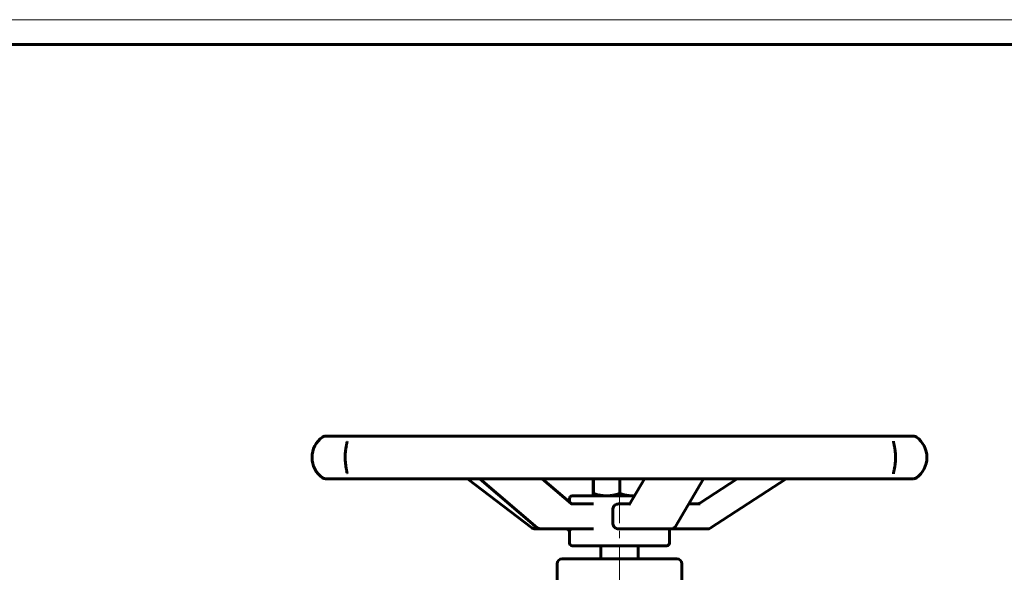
# Model space of a CAD drawing. Header units: millimetres. Extents: x 0 to 594, y 0 to 420.
# Tile 8 of 8: x 297 to 494, y 309 to 420. Entities that reach past the tile are written whole.
import ezdxf

# ---------------------------------------------------------------- set-up
doc = ezdxf.new("R2010")
doc.units = ezdxf.units.MM
for name, pattern in [('K5LT_AXLED', [12, 7.5, -1.5, 1.5, -1.5]), ('K5LT_BASIC', [0]), ('K5LT_THIN', [0])]:
    doc.linetypes.add(name, pattern=pattern)
doc.layers.add('Системный слой (1)', color=251, linetype='Continuous', true_color=0x6c6c6c)

# ---------------------------------------------------------------- blocks, each defined once
blk = doc.blocks.new('U24')
at = {"layer": 'Системный слой (1)', "color": 143, "linetype": 'K5LT_BASIC', "lineweight": 60, "true_color": 0x33acca}
for p, q in [((411.87, 325.06), (411.87, 324.8)), ((411.87, 324.8), (411.88, 324.64)), ((411.88, 324.64), (411.89, 324.59)), ((411.89, 324.59), (411.89, 324.59)), ((411.89, 324.59), (411.89, 324.59)), ((411.89, 324.59), (411.89, 324.59))]:
    blk.add_line(p, q, dxfattribs=at)
blk = doc.blocks.new('U25')
at = {"layer": 'Системный слой (1)', "color": 143, "linetype": 'K5LT_BASIC', "lineweight": 60, "true_color": 0x33acca}
for p, q in [((419.81, 324.59), (419.92, 324.59)), ((419.92, 324.59), (420.04, 324.59)), ((420.04, 324.59), (420.16, 324.6))]:
    blk.add_line(p, q, dxfattribs=at)
blk = doc.blocks.new('U26')
at = {"layer": 'Системный слой (1)', "color": 143, "linetype": 'K5LT_BASIC', "lineweight": 60, "true_color": 0x33acca}
for p, q in [((407.34, 323.25), (407.3, 323.2)), ((407.35, 323.28), (407.34, 323.25)), ((407.35, 323.27), (407.35, 323.28))]:
    blk.add_line(p, q, dxfattribs=at)
blk = doc.blocks.new('U27')
at = {"layer": 'Системный слой (1)', "color": 143, "linetype": 'K5LT_BASIC', "lineweight": 60, "true_color": 0x33acca}
for p, q in [((472.03, 335.53), (472.03, 335.55)), ((472.03, 335.51), (472.03, 335.53)), ((472.03, 335.49), (472.03, 335.51)), ((472.03, 335.49), (472.03, 335.49)), ((472.03, 329.06), (472.03, 329.08)), ((472.03, 329.04), (472.03, 329.06)), ((472.03, 329.02), (472.03, 329.04))]:
    blk.add_line(p, q, dxfattribs=at)
blk = doc.blocks.new('U28')
at = {"layer": 'Системный слой (1)', "color": 143, "linetype": 'K5LT_BASIC', "lineweight": 60, "true_color": 0x33acca}
for p, q in [((407.14, 323.48), (407.13, 323.45)), ((407.11, 323.41), (407.08, 323.38)), ((407.13, 323.45), (407.11, 323.41))]:
    blk.add_line(p, q, dxfattribs=at)
blk = doc.blocks.new('U29')
at = {"layer": 'Системный слой (1)', "color": 143, "linetype": 'K5LT_BASIC', "lineweight": 60, "true_color": 0x33acca}
for p, q in [((420.11, 317.96), (423.42, 317.96)), ((423.42, 317.96), (427.5, 317.96))]:
    blk.add_line(p, q, dxfattribs=at)
blk = doc.blocks.new('U30')
at = {"layer": 'Системный слой (1)', "color": 143, "linetype": 'K5LT_BASIC', "lineweight": 60, "true_color": 0x33acca}
for p, q in [((406.31, 317.96), (406.31, 317.96)), ((406.31, 317.96), (406.68, 317.88)), ((406.68, 317.88), (406.98, 317.68)), ((406.98, 317.68), (407.14, 317.44))]:
    blk.add_line(p, q, dxfattribs=at)
blk = doc.blocks.new('U31')
at = {"layer": 'Системный слой (1)', "color": 143, "linetype": 'K5LT_BASIC', "lineweight": 60, "true_color": 0x33acca}
for p, q in [((401.32, 317.96), (406.31, 317.96)), ((406.31, 317.96), (406.52, 317.96))]:
    blk.add_line(p, q, dxfattribs=at)
blk = doc.blocks.new('U32')
at = {"layer": 'Системный слой (1)', "color": 143, "linetype": 'K5LT_BASIC', "lineweight": 60, "true_color": 0x33acca}
for p, q in [((407.14, 323.33), (407.14, 324.09)), ((407.14, 315.09), (407.14, 317.85))]:
    blk.add_line(p, q, dxfattribs=at)
blk = doc.blocks.new('U33')
at = {"layer": 'Системный слой (1)', "color": 143, "linetype": 'K5LT_BASIC', "lineweight": 60, "true_color": 0x33acca}
for start, end in [(270.003, 329.4922), (270, 270.003)]:
    blk.add_arc((427.5, 318.96), 1, start, end, dxfattribs=at)
blk = doc.blocks.new('U34')
at = {"layer": 'Системный слой (1)', "color": 143, "linetype": 'K5LT_BASIC', "lineweight": 60, "true_color": 0x33acca}
for p, q in [((406.52, 317.96), (406.75, 317.96)), ((406.75, 317.96), (411.95, 317.96))]:
    blk.add_line(p, q, dxfattribs=at)
blk = doc.blocks.new('U44')
at = {"color": 7, "linetype": 'K5LT_THIN', "lineweight": 18, "true_color": 0xffffff}
blk.add_line((0, 420), (594, 420), dxfattribs=at)
at = {"color": 143, "linetype": 'K5LT_BASIC', "lineweight": 60, "true_color": 0x33acca}
blk.add_line((20, 415), (589, 415), dxfattribs=at)

msp = doc.modelspace()

# ---------------------------------------------------------------- linework, layer by layer
at = {"layer": 'Системный слой (1)', "color": 143, "linetype": 'K5LT_BASIC', "lineweight": 60, "true_color": 0x33acca}
for p, q in [((361.0391, 336.5483), (358.2397, 336.5483)), ((359.3892, 336.5483), (359.1269, 336.5483)), ((363.5639, 336.5483), (361.0391, 336.5483)), ((362.5691, 335.4491), (362.5691, 335.4486)), ((375.8036, 336.5483), (363.5639, 336.5483)), ((381.0734, 336.5483), (375.8036, 336.5483)), ((400.0381, 336.5483), (381.0734, 336.5483)), ((406.8456, 336.5483), (400.0381, 336.5483)), ((428.1907, 336.5483), (406.8456, 336.5483)), ((434.9764, 336.5483), (428.1907, 336.5483)), ((453.812, 336.5483), (434.9764, 336.5483)), ((459.0214, 336.5483), (453.812, 336.5483)), ((471.0325, 336.5483), (459.0214, 336.5483)), ((473.4721, 336.5483), (471.0325, 336.5483)), ((476.0428, 336.5483), (473.4721, 336.5483)), ((358.2397, 328.0246), (361.0391, 328.0246)), ((359.1269, 328.0246), (359.3892, 328.0246)), ((361.0391, 328.0246), (363.5639, 328.0246)), ((362.5691, 329.1242), (362.5691, 329.1239)), ((363.5639, 328.0246), (375.8036, 328.0246)), ((375.8036, 328.0246), (381.0734, 328.0246)), ((381.0734, 328.0246), (400.0381, 328.0246)), ((399.6146, 318.1669), (386.685, 328.0246)), ((400.6735, 318.2023), (389.1918, 328.0246)), ((400.0381, 328.0246), (406.8456, 328.0246)), ((407.4703, 323.0454), (401.6498, 328.0246)), ((406.8456, 328.0246), (428.1907, 328.0246)), ((411.8655, 328.0246), (411.8655, 325.0569)), ((411.9175, 328.0246), (411.9175, 325.0569)), ((417.1933, 328.0246), (417.1933, 325.0569)), ((419.097, 322.7931), (422.1793, 328.0246)), ((428.1907, 328.0246), (434.9764, 328.0246)), ((428.3601, 318.4546), (433.9986, 328.0246)), ((433.2242, 323.1231), (440.7387, 328.0246)), ((434.9764, 328.0246), (453.812, 328.0246)), ((435.3394, 318.1246), (450.5169, 328.0246)), ((453.812, 328.0246), (459.0214, 328.0246)), ((459.0214, 328.0246), (471.0325, 328.0246)), ((471.0325, 328.0246), (473.4721, 328.0246)), ((473.4721, 328.0246), (476.0428, 328.0246)), ((474.7855, 328.0246), (475.0182, 328.0246)), ((420.1545, 324.588), (407.6413, 324.588)), ((407.649, 322.9622), (407.649, 322.9622)), ((411.9517, 322.9622), (407.649, 322.9622)), ((415.8406, 318.9622), (415.8406, 321.9622)), ((419.1966, 322.9622), (416.9578, 322.9622)), ((433.315, 322.9622), (431.0159, 322.9622)), ((400.2209, 317.9622), (401.3235, 317.9622)), ((416.9578, 317.9622), (420.1089, 317.9622)), ((427.1413, 315.088), (427.1413, 317.9622)), ((427.4985, 317.9622), (434.793, 317.9622)), ((407.6413, 314.588), (426.6413, 314.588)), ((413.3913, 311.9469), (413.3913, 314.588)), ((420.8913, 311.9469), (420.8913, 314.588)), ((428.6413, 311.9469), (405.6413, 311.9469)), ((404.6413, 301.5719), (404.6413, 310.9469)), ((429.6413, 300.5719), (429.6413, 310.9469))]:
    msp.add_line(p, q, dxfattribs=at)
at = {"layer": 'Системный слой (1)', "color": 30, "linetype": 'K5LT_AXLED', "lineweight": 18, "true_color": 0xff8000}
msp.add_line((417.1413, 326.588), (417.1413, 298.5719), dxfattribs=at)
at = {"layer": 'Системный слой (1)', "color": 143, "linetype": 'K5LT_BASIC', "lineweight": 60, "true_color": 0x33acca}
for centre, radius, start, end in [((360.555, 332.2865), 5, 125.366935, 234.633065), ((358.2397, 335.5483), 1, 90, 125.366935), ((476.0428, 335.5483), 1, 54.633065, 90), ((473.7276, 332.2865), 5, 305.366935, 54.633065), ((358.2397, 329.0246), 1, 234.633065, 270), ((476.0428, 329.0246), 1, 270, 305.366935), ((407.6413, 324.088), 0.5, 90, 180), ((400.2209, 318.9622), 1, 232.676247, 270), ((401.3236, 318.9622), 1, 229.456683, 270), ((434.793, 318.9622), 1, 270, 303.10677), ((407.6413, 315.088), 0.5, 180, 270), ((426.6413, 315.088), 0.5, 270, 0), ((405.6413, 310.9469), 1, 90, 180), ((428.6413, 310.9469), 1, 0, 90)]:
    msp.add_arc(centre, radius, start, end, dxfattribs=at)
for centre, major_axis, ratio, start_param, end_param in [((361.0391, 329.0246), (0, -1), 0.95247367, 6.28265325, 6.28318531), ((361.0391, 329.0246), (0, -1), 0.76058451, 6.28293321, 6.28304906), ((361.0391, 329.0246), (0, -1), 0.76058451, 6.28304906, 6.28318531), ((375.8036, 329.0246), (0, -1), 0.70180915, 6.28295557, 6.28318531), ((375.8036, 329.0246), (0, -1), 0.37174776, 6.28300884, 6.28318531), ((400.2209, 318.9622), (-0.6063, -0.7952), 0.43770407, 6.28317202, 6.28318531), ((401.3236, 318.9622), (-0.6501, -0.7599), 0.54476045, 0, 0.00002925), ((427.4985, 318.9622), (0.8616, -0.5076), 0.77438454, 6.28316191, 6.28318531)]:
    msp.add_ellipse(centre, major_axis=major_axis, ratio=ratio, start_param=start_param, end_param=end_param, dxfattribs=at)
for points, knots in [([(362.5691, 329.1242), (362.5691, 329.1288), (362.569, 329.1333), (362.5684, 329.1469), (362.5679, 329.1551), (362.567, 329.1662), (362.5668, 329.1687), (362.5664, 329.1735), (362.5662, 329.1762), (362.5636, 329.2049), (362.5593, 329.2406), (362.5468, 329.3264), (362.5387, 329.3758), (362.5173, 329.496), (362.5038, 329.5675), (362.4738, 329.7253), (362.4573, 329.8115), (362.4221, 330.0011), (362.4032, 330.1058), (362.3649, 330.331), (362.3456, 330.4511), (362.3171, 330.6465), (362.3071, 330.7183), (362.2802, 330.9253), (362.2642, 331.0642), (362.2375, 331.3427), (362.2266, 331.4818), (362.2105, 331.7607), (362.205, 331.9006), (362.199, 332.1865), (362.1986, 332.333), (362.2032, 332.6256), (362.2082, 332.7719), (362.2233, 333.0526), (362.2333, 333.1874), (362.2577, 333.454), (362.2722, 333.5856), (362.2894, 333.7231), (362.2907, 333.7335), (362.3046, 333.8424), (362.318, 333.9385), (362.3354, 334.055), (362.3389, 334.0781), (362.346, 334.124), (362.3495, 334.1467), (362.3726, 334.292), (362.3926, 334.4084), (362.4315, 334.6253), (362.4505, 334.726), (362.4717, 334.8373), (362.4752, 334.8556), (362.4855, 334.9097), (362.4921, 334.9443), (362.5075, 335.0253), (362.5159, 335.0701), (362.525, 335.1204), (362.5265, 335.1291), (362.5308, 335.1529), (362.5334, 335.1676), (362.5364, 335.1854), (362.537, 335.1889), (362.5382, 335.1959), (362.5388, 335.1993), (362.5441, 335.2308), (362.5482, 335.2568), (362.5536, 335.2926), (362.5552, 335.304), (362.5581, 335.3256), (362.5595, 335.3359), (362.563, 335.3646), (362.5648, 335.3816), (362.5686, 335.4231), (362.5691, 335.4397), (362.5691, 335.4486)], [0, 0, 0, 0, 0.59031798, 0.59031798, 1.09671765, 1.09671765, 1.22331757, 1.22331757, 1.34991749, 1.34991749, 2.63581735, 2.63581735, 3.9217172, 3.9217172, 5.33661242, 5.33661242, 6.75150765, 6.75150765, 8.24874731, 8.24874731, 9.77712518, 9.77712518, 10.63439209, 10.63439209, 12.19861908, 12.19861908, 13.69342984, 13.69342984, 15.1443209, 15.1443209, 16.66021737, 16.66021737, 18.17490954, 18.17490954, 19.61776797, 19.61776797, 21.08772489, 21.08772489, 21.20735182, 21.20735182, 22.35381745, 22.35381745, 22.64043385, 22.64043385, 22.92705026, 22.92705026, 24.48661698, 24.48661698, 26.03197038, 26.03197038, 26.34334883, 26.34334883, 26.96610574, 26.96610574, 27.86311196, 27.86311196, 28.05522758, 28.05522758, 28.39773222, 28.39773222, 28.48335838, 28.48335838, 28.56898453, 28.56898453, 29.27289631, 29.27289631, 29.62515582, 29.62515582, 29.97528907, 29.97528907, 30.67768183, 30.67768183, 32, 32, 32, 32]), ([(472.0307, 335.4924), (472.0307, 335.4904), (472.0308, 335.4893), (472.0311, 335.4814), (472.0315, 335.475), (472.0322, 335.4659), (472.0324, 335.4636), (472.0328, 335.4596), (472.033, 335.4571), (472.0352, 335.4344), (472.039, 335.4043), (472.0505, 335.3299), (472.0583, 335.2856), (472.0786, 335.1787), (472.0921, 335.1127), (472.1227, 334.9652), (472.1398, 334.8837), (472.1782, 334.6967), (472.2001, 334.5872), (472.243, 334.3595), (472.2639, 334.2419), (472.2904, 334.08), (472.2966, 334.0408), (472.315, 333.9215), (472.3269, 333.84), (472.3563, 333.6215), (472.3729, 333.4812), (472.4003, 333.2014), (472.4113, 333.062), (472.4274, 332.7817), (472.4327, 332.6408), (472.4382, 332.3529), (472.4382, 332.2054), (472.4325, 331.9115), (472.4268, 331.7652), (472.41, 331.4845), (472.3991, 331.3497), (472.3725, 331.0822), (472.3568, 330.9498), (472.3383, 330.8122), (472.337, 330.8026), (472.322, 330.6934), (472.3075, 330.5964), (472.2886, 330.4789), (472.2848, 330.4555), (472.2771, 330.4093), (472.2733, 330.3863), (472.2484, 330.2409), (472.2269, 330.1247), (472.1848, 329.9074), (472.1641, 329.8062), (472.1394, 329.6871), (472.1341, 329.6618), (472.1224, 329.6056), (472.116, 329.5752), (472.0984, 329.4902), (472.0877, 329.4384), (472.0773, 329.3858), (472.0761, 329.3801), (472.0737, 329.3676), (472.0724, 329.3609), (472.0708, 329.3526), (472.0704, 329.351), (472.0698, 329.3477), (472.0695, 329.3461), (472.069, 329.3435), (472.0688, 329.3425), (472.0683, 329.3399), (472.068, 329.3381), (472.067, 329.3331), (472.0664, 329.3298), (472.0645, 329.32), (472.0633, 329.3136), (472.06, 329.2953), (472.0579, 329.2837), (472.0524, 329.2526), (472.0492, 329.2339), (472.0455, 329.2109), (472.0446, 329.2051), (472.0407, 329.1795), (472.0382, 329.1616), (472.0331, 329.1202), (472.0316, 329.1011), (472.0308, 329.0855), (472.0307, 329.0829), (472.0307, 329.0807)], [0, 0, 0, 0, 0.47599855, 0.47599855, 1.0159754, 1.0159754, 1.15096961, 1.15096961, 1.28596382, 1.28596382, 2.49715427, 2.49715427, 3.70834472, 3.70834472, 5.07640645, 5.07640645, 6.44446818, 6.44446818, 8.01577356, 8.01577356, 9.50444792, 9.50444792, 9.97272998, 9.97272998, 10.90929408, 10.90929408, 12.42652141, 12.42652141, 13.86887525, 13.86887525, 15.28044777, 15.28044777, 16.75542689, 16.75542689, 18.22287551, 18.22287551, 19.62057838, 19.62057838, 21.05656722, 21.05656722, 21.16455628, 21.16455628, 22.28831454, 22.28831454, 22.56925411, 22.56925411, 22.85019367, 22.85019367, 24.36589461, 24.36589461, 25.87852737, 25.87852737, 26.3010467, 26.3010467, 26.83902641, 26.83902641, 27.87001673, 27.87001673, 27.99725072, 27.99725072, 28.15208077, 28.15208077, 28.19078828, 28.19078828, 28.22949579, 28.22949579, 28.25218494, 28.25218494, 28.29355896, 28.29355896, 28.3736376, 28.3736376, 28.53379487, 28.53379487, 28.83809395, 28.83809395, 29.3826476, 29.3826476, 29.56902613, 29.56902613, 30.24804984, 30.24804984, 31.38491397, 31.38491397, 32, 32, 32, 32]), ([(407.4703, 323.0454), (407.4848, 323.033), (407.4987, 323.0224), (407.5245, 323.0047), (407.5364, 322.9975), (407.5561, 322.9869), (407.5643, 322.983), (407.5772, 322.9775), (407.5823, 322.9755), (407.5923, 322.9719), (407.5971, 322.9704), (407.6092, 322.967), (407.6161, 322.9655), (407.6289, 322.9634), (407.6349, 322.9627), (407.6435, 322.9623), (407.6462, 322.9623), (407.649, 322.9622), (407.649, 322.9622), (407.649, 322.9622)], [0, 0, 0, 0, 2.58044846, 2.58044846, 5.11118472, 5.11118472, 7.11431973, 7.11431973, 8.52008283, 8.52008283, 10.01942852, 10.01942852, 12.44566425, 12.44566425, 14.85556121, 14.85556121, 15.99957614, 15.99957614, 16, 16, 16, 16]), ([(415.8406, 321.9622), (415.8406, 322.0916), (415.8712, 322.2277), (415.9895, 322.4736), (416.0768, 322.5836), (416.2754, 322.7597), (416.402, 322.8361), (416.6749, 322.9374), (416.8212, 322.9622), (416.9578, 322.9622)], [0.631412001, 0.631412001, 0.631412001, 0.631412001, 0.709086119, 0.709086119, 0.786760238, 0.786760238, 0.868706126, 0.868706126, 0.950652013, 0.950652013, 0.950652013, 0.950652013]), ([(419.091, 322.7833), (419.0913, 322.7839), (419.0915, 322.7841), (419.0922, 322.7853), (419.0925, 322.7857), (419.0933, 322.787), (419.0937, 322.7876), (419.0949, 322.7896), (419.0961, 322.7916), (419.097, 322.7931)], [0, 0, 0, 0, 0.2, 0.2, 0.4, 0.4, 0.6, 0.6, 1, 1, 1, 1]), ([(433.2242, 323.1231), (433.2233, 323.1225), (433.2224, 323.1219), (433.2201, 323.1204), (433.2186, 323.1195), (433.2146, 323.1169), (433.2119, 323.1152), (433.2043, 323.1104), (433.1993, 323.1073), (433.1845, 323.0984), (433.1746, 323.0927), (433.1459, 323.0767), (433.1268, 323.0669), (433.0729, 323.0413), (433.0375, 323.027), (432.9653, 323.0024), (432.9285, 322.9923), (432.854, 322.9763), (432.8163, 322.9704), (432.7469, 322.9637), (432.7152, 322.9637), (432.6836, 322.9622), (432.6836, 322.9622), (432.6836, 322.9622)], [0, 0, 0, 0, 0.07611479, 0.07611479, 0.20297278, 0.20297278, 0.43131715, 0.43131715, 0.8626343, 0.8626343, 1.699897, 1.699897, 3.27291928, 3.27291928, 6.07291928, 6.07291928, 8.87291928, 8.87291928, 11.67291928, 11.67291928, 13.99958214, 13.99958214, 14, 14, 14, 14]), ([(407.3544, 317.6498), (407.3521, 317.6544), (407.3485, 317.6611), (407.3386, 317.6761), (407.3354, 317.6808), (407.3225, 317.6987), (407.31, 317.7145), (407.2788, 317.7485), (407.2603, 317.7665), (407.2254, 317.7962), (407.211, 317.8075), (407.1788, 317.8307), (407.1602, 317.8423), (407.1416, 317.854), (407.1414, 317.8541), (407.1326, 317.8591), (407.1242, 317.8641), (407.0865, 317.8846), (407.0559, 317.8988), (406.9919, 317.9234), (406.9586, 317.9337), (406.8917, 317.9497), (406.8575, 317.9554), (406.8, 317.961), (406.7768, 317.961), (406.7533, 317.9622), (406.7533, 317.9622), (406.7533, 317.9622)], [0, 0, 0, 0, 0.89198981, 0.89198981, 1.21656453, 1.21656453, 2.03395925, 2.03395925, 2.83316314, 2.83316314, 3.3266663, 3.3266663, 3.86858567, 3.86858567, 3.87355492, 3.87355492, 4.11360834, 4.11360834, 4.89852617, 4.89852617, 5.68060458, 5.68060458, 6.45612566, 6.45612566, 6.99969727, 6.99969727, 7, 7, 7, 7]), ([(416.9578, 317.9622), (416.8173, 317.9622), (416.667, 317.9884), (416.3878, 318.0951), (416.259, 318.1756), (416.0643, 318.3558), (415.9814, 318.464), (415.8694, 318.7044), (415.8406, 318.8367), (415.8406, 318.9622)], [0.312204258, 0.312204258, 0.312204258, 0.312204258, 0.396494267, 0.396494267, 0.480784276, 0.480784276, 0.556098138, 0.556098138, 0.631412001, 0.631412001, 0.631412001, 0.631412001])]:
    msp.add_open_spline(points, degree=3, knots=knots, dxfattribs=at)
for points in [[(411.8915, 324.588), (411.9035, 324.588), (411.9175, 325.0569)], [(411.9175, 325.0569), (413.3311, 324.588), (414.5554, 324.588)], [(414.5554, 324.588), (415.7796, 324.588), (417.1933, 325.0569)], [(417.1933, 325.0569), (418.593, 324.588), (419.8052, 324.588)]]:
    msp.add_rational_spline(points, [1, 1.0379548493, 1], degree=2, dxfattribs=at)

# ---------------------------------------------------------------- block references
msp.add_blockref('U44', (0, 0))
at = {"layer": 'Системный слой (1)'}
for name in ['U27', 'U28', 'U32', 'U24', 'U25', 'U26', 'U31', 'U30', 'U34', 'U29', 'U33']:
    msp.add_blockref(name, (0, 0), dxfattribs=at)

doc.saveas('drawing.dxf')
